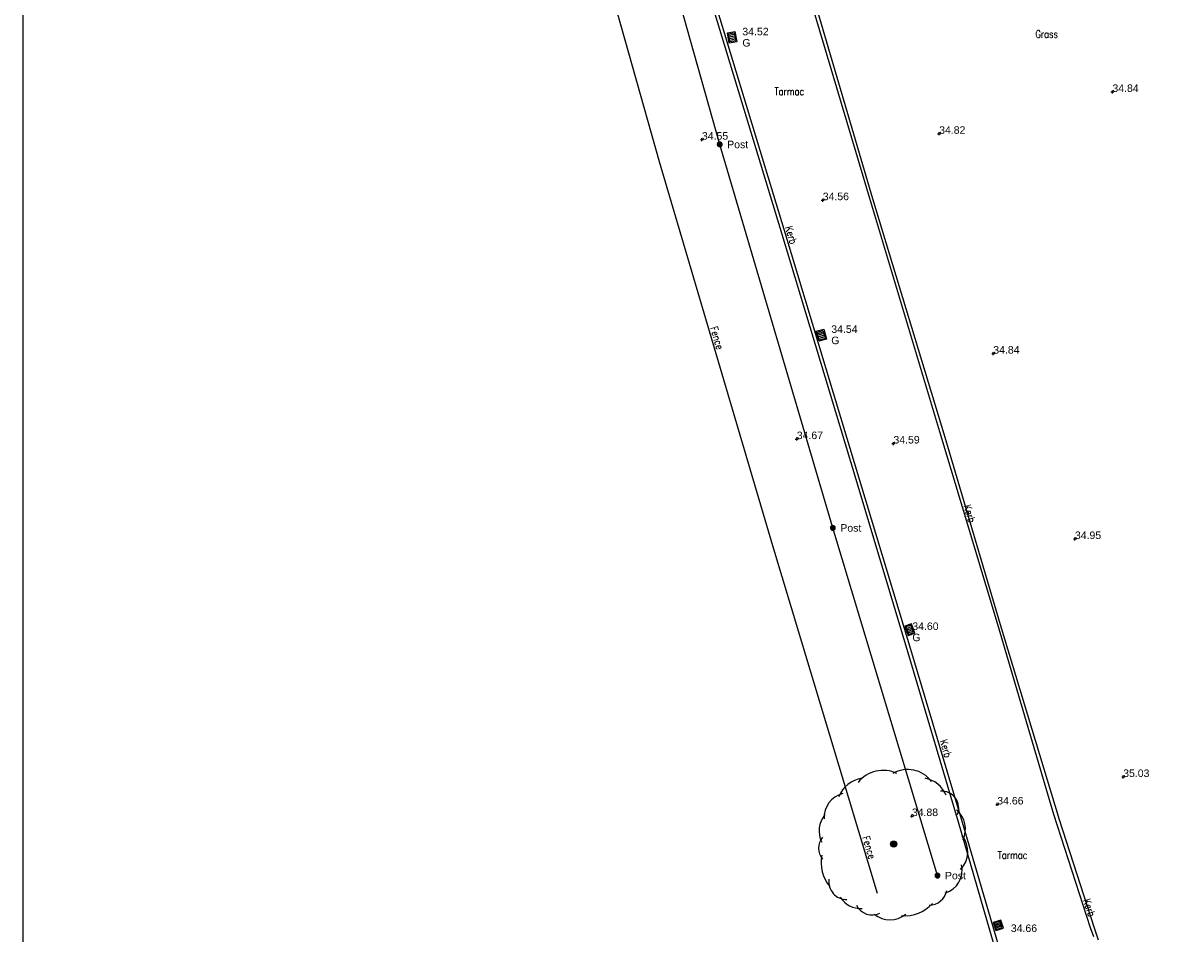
# Model space of a CAD drawing. Extents: x 708194 to 708420, y 776576 to 776889.
# Tile 2 of 31: x 708194 to 708240, y 776612 to 776648. Entities that reach past the tile are written whole.
import ezdxf
from ezdxf.enums import TextEntityAlignment as Align

# ---------------------------------------------------------------- set-up
doc = ezdxf.new("R2010")
doc.units = 0
doc.header["$LTSCALE"] = 0.15
doc.header["$MEASUREMENT"] = 0
doc.layers.get('0').update_dxf_attribs({"linetype": 'CONTINUOUS'})
for name, color, linetype in [('Fence', 32, 'CONTINUOUS'), ('Ground Levels', 3, 'CONTINUOUS'), ('Gulley', 4, 'CONTINUOUS'), ('Kerb', 30, 'CONTINUOUS'), ('Levels', 7, 'CONTINUOUS'), ('Street Furniture', 1, 'CONTINUOUS'), ('Text', 2, 'CONTINUOUS'), ('TITLE', 7, 'CONTINUOUS'), ('Top of Kerb Line', 2, 'CONTINUOUS'), ('Trees', 3, 'CONTINUOUS')]:
    doc.layers.add(name, color=color, linetype=linetype)
doc.styles.add('Default', font='arial.ttf')
doc.styles.get("Standard").update_dxf_attribs({"font": 'ROMANS.SHX', "width": 0.8, "height": 0.3})

# ---------------------------------------------------------------- blocks, each defined once
blk = doc.blocks.new('PT_PLUS')
at = {"color": 0, "linetype": 'Continuous', "flags": 128}
for points in [[(-0.5, 0), (0.5, 0)], [(0, -0.5), (0, 0.5)]]:
    blk.add_lwpolyline(points, dxfattribs=at)
blk = doc.blocks.new('RS')
at = {"color": 8, "linetype": 'Continuous', "flags": 128}
for points in [[(-0.083713, 0.044426), (-0.083713, -0.044426)], [(-0.073184, -0.060215), (-0.073184, 0.060215)], [(-0.062653, 0.071107), (-0.062654, -0.071107)], [(-0.052123, -0.07915), (-0.052123, 0.07915)], [(-0.041594, 0.085156), (-0.041594, -0.085156)], [(-0.031064, -0.089536), (-0.031064, 0.089536)], [(-0.020533, 0.09252), (-0.020533, -0.09252)], [(-0.010004, -0.09477), (-0.010004, 0.09477)], [(0.000526, 0.09477), (0.000526, -0.09477)], [(0.011056, -0.09477), (0.011056, 0.09477)], [(0.021587, 0.09228), (0.021587, -0.09228)], [(0.032116, -0.089164), (0.032116, 0.089164)], [(0.042646, 0.084634), (0.042646, -0.084634)], [(0.053177, -0.078447), (0.053177, 0.078447)], [(0.063706, 0.070165), (0.063706, -0.070165)], [(0.074236, -0.058912), (0.074236, 0.058912)], [(0.084767, 0.04212), (0.084767, -0.042382)]]:
    blk.add_lwpolyline(points, dxfattribs=at)
at = {"color": 8, "linetype": 'Continuous'}
blk.add_arc((0, 0), 0.094771, 90.318307, 449.681693, dxfattribs=at)
blk = doc.blocks.new('TREE6')
at = {"color": 44, "linetype": 'Continuous', "flags": 128}
for points in [[(-0.09106, 0.081355), (-0.09106, -0.081355)], [(-0.065043, -0.103344), (-0.065043, 0.103344)], [(-0.039026, 0.115704), (-0.039026, -0.115704)], [(-0.013009, -0.121414), (-0.013009, 0.121414)], [(0.013009, 0.121414), (0.013009, -0.121414)], [(0.039026, -0.115704), (0.039026, 0.115704)], [(0.065043, 0.103344), (0.065043, -0.103344)], [(0.09106, -0.081355), (0.09106, 0.081355)]]:
    blk.add_lwpolyline(points, dxfattribs=at)
at = {"color": 44, "linetype": 'Continuous'}
blk.add_circle((0, 0), 0.122109, dxfattribs=at)
at = {"color": 3, "linetype": 'Continuous'}
for centre, radius, start, end in [((-0.423387, 1.657981), 1.285388, 64.735942, 141.078875), ((0.558246, 1.79529), 1.184969, 36.358776, 120.104647), ((-1.101074, 1.462901), 1.175025, 97.87745, 158.95866), ((1.081004, 1.554087), 1.086679, 21.327575, 80.817338), ((-1.8021, 1.064617), 0.977716, 103.867301, 182.986637), ((1.924463, 1.438804), 0.674241, -23.033508, 94.852954), ((-1.98461, 0.529325), 0.998471, 139.709963, 206.870364), ((1.862356, 0.603188), 1.004365, -25.245246, 49.646184), ((-2.336483, -0.163932), 0.668043, 139.308665, 220.691335), ((1.943027, -0.305036), 1.021736, -44.321793, 38.869171), ((-1.392782, -0.72854), 1.510666, 168.91805, 219.84474), ((1.78374, -1.047139), 0.948818, -73.009177, 13.519414), ((-1.884335, -1.505162), 0.707546, 171.949072, 270.746483), ((-1.332846, -1.638115), 0.932118, -149.167056, -85.648095), ((1.408693, -1.705752), 0.732773, -89.449267, -11.971919), ((-0.858825, -2.131992), 0.699823, -154.025606, -64.025606), ((0.451938, -1.400325), 1.463659, -95.219623, -41.698425), ((-0.149033, -2.058248), 0.967595, -130.556891, -49.443109)]:
    blk.add_arc(centre, radius, start, end, dxfattribs=at)
blk = doc.blocks.new('GULLY1')
at = {"color": 4, "linetype": 'Continuous', "flags": 128}
for points in [[(0.467377, 0.422146), (0, 0.422146)], [(0, 0.422146), (0, 0)], [(0, 0), (0.467377, 0)], [(0.420528, 0.375297), (0.046848, 0.375297)], [(0.046848, 0.375297), (0.046848, 0.046848)], [(0.046848, 0.046848), (0.420528, 0.046848)], [(0.124528, 0.046848), (0.124528, 0.375297)], [(0.198528, 0.046848), (0.198528, 0.375297)], [(0.272528, 0.046848), (0.272528, 0.375297)], [(0.346528, 0.046848), (0.346528, 0.375297)], [(0.420528, 0.046848), (0.420528, 0.375297)], [(0.467377, 0), (0.467377, 0.422146)]]:
    blk.add_lwpolyline(points, dxfattribs=at)
blk = doc.blocks.new('a0-200')
at = {"layer": 'TITLE'}
blk.add_lwpolyline([(0, 0), (0, 156.6), (226.2, 156.6), (226.2, 0), (0, 0)], dxfattribs=at)

msp = doc.modelspace()

# ---------------------------------------------------------------- linework, layer by layer
msp.add_lwpolyline([(708230.766, 776614.134), (708226.587, 776628.022), (708222.065, 776643.338), (708216.844, 776661.859), (708214.177, 776670.581), (708209.082, 776685.979), (708206.414, 776694.099)])
at = {"layer": 'Fence'}
msp.add_lwpolyline([(708228.372, 776613.414), (708224.191, 776627.308), (708219.663, 776642.645), (708214.445, 776661.154), (708211.795, 776669.823), (708206.708, 776685.196), (708204.039, 776693.319), (708200.351, 776704.697), (708198.335, 776705.725), (708197.368, 776708.711)], dxfattribs=at)
at = {"layer": 'Kerb', "flags": 128}
for points in [[(708225.6, 776649.421), (708228.045, 776641.197), (708230.847, 776631.879), (708233.154, 776624.213), (708235.402, 776616.588), (708236.873, 776612.062), (708236.996, 776611.7)], [(708233.803, 776609.312), (708231.771, 776616.252), (708229.664, 776623.298), (708227.449, 776630.624), (708224.638, 776639.94), (708221.863, 776649.106)]]:
    msp.add_lwpolyline(points, dxfattribs=at)
at = {"layer": 'Top of Kerb Line', "flags": 128}
for points in [[(708233.638, 776609.291), (708231.612, 776616.27), (708229.522, 776623.292), (708227.306, 776630.664), (708224.477, 776640.014), (708221.703, 776649.171)], [(708225.789, 776649.303), (708228.176, 776641.173), (708231.063, 776631.642), (708233.276, 776624.158), (708235.634, 776616.369), (708237.021, 776612.043), (708237.187, 776611.572)]]:
    msp.add_lwpolyline(points, dxfattribs=at)

# ---------------------------------------------------------------- block references
at = {"layer": 'Ground Levels', "xscale": 0.12, "yscale": 0.12, "zscale": 0.12}
for p in [(708237.757, 776645.434), (708230.834, 776643.764), (708221.356, 776643.53), (708232.996, 776634.984), (708225.146, 776631.569), (708236.259, 776627.579), (708238.187, 776618.074), (708229.744, 776616.512)]:
    msp.add_blockref('PT_PLUS', p, dxfattribs=at)
at = {"layer": 'Gulley'}
for p, xscale, yscale, rotation in [((708222.671, 776647.847), -0.8883209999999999, 0.7225, 100.388858), ((708226.224, 776635.962), -0.8889790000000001, 0.76956, 105.533552), ((708229.462, 776624.096), 0.84996, 0.662262, 289.212672), ((708233.399, 776612.033), 0.725054, 0.755184, 107.525568)]:
    msp.add_blockref('GULLY1', p, dxfattribs=dict(at, xscale=xscale, yscale=yscale, rotation=rotation))
at = {"layer": 'Levels', "xscale": 0.12, "yscale": 0.12, "zscale": 0.12}
for p in [(708226.183, 776641.112), (708229.008, 776631.393), (708233.157, 776616.975)]:
    msp.add_blockref('PT_PLUS', p, dxfattribs=at)
at = {"layer": 'Street Furniture'}
for p in [(708222.065, 776643.338), (708226.587, 776628.022), (708230.766, 776614.134)]:
    msp.add_blockref('RS', p, dxfattribs=at)
at = {"layer": 'Text'}
msp.add_blockref('a0-200', (708194.236, 776575.626), dxfattribs=at)
at = {"layer": 'Trees'}
msp.add_blockref('TREE6', (708229.017, 776615.393), dxfattribs=at)

# ---------------------------------------------------------------- texts
at = {"layer": 'Ground Levels', "style": 'Default'}
for s, p in [('34.84', (708237.757, 776645.434)), ('34.55', (708221.356, 776643.53)), ('34.82', (708230.834, 776643.764)), ('34.84', (708232.996, 776634.984)), ('34.67', (708225.146, 776631.569)), ('34.95', (708236.259, 776627.579)), ('35.03', (708238.187, 776618.074)), ('34.88', (708229.744, 776616.512))]:
    msp.add_text(s, height=0.3, dxfattribs=at).set_placement(p)
at = {"layer": 'Gulley', "style": 'Default'}
for s, p in [('34.52', (708222.971, 776647.847)), ('G', (708222.971, 776647.397)), ('34.54', (708226.524, 776635.962)), ('G', (708226.524, 776635.512)), ('34.60', (708229.762, 776624.096)), ('G', (708229.762, 776623.646)), ('34.66', (708233.699, 776612.033))]:
    msp.add_text(s, height=0.3, dxfattribs=at).set_placement(p, align=Align.MIDDLE_LEFT)
at = {"layer": 'Levels', "style": 'Default'}
for s, p in [('34.56', (708226.183, 776641.112)), ('34.59', (708229.008, 776631.393)), ('34.66', (708233.157, 776616.975))]:
    msp.add_text(s, height=0.3, dxfattribs=at).set_placement(p)
at = {"layer": 'Street Furniture', "style": 'Default'}
for p in [(708222.365, 776643.338), (708226.887, 776628.022), (708231.066, 776614.134)]:
    msp.add_text('Post', height=0.3, dxfattribs=at).set_placement(p, align=Align.MIDDLE_LEFT)
at = {"layer": 'Text', "width": 0.8}
for s, p in [('Grass', (708234.68, 776647.597)), ('Tarmac ', (708224.256, 776645.308)), ('Tarmac ', (708233.175, 776614.803))]:
    msp.add_text(s, height=0.3, dxfattribs=at).set_placement(p)
for s, rotation, p in [('Kerb', 286.7906, (708224.674, 776640.028)), ('Fence', 286.4491, (708221.683, 776636.016)), ('Kerb', 286.7486, (708231.807, 776628.898)), ('Kerb', 286.3198, (708230.858, 776619.521)), ('Fence', 286.7469, (708227.758, 776615.663)), ('Kerb', 288.0047, (708236.582, 776613.153))]:
    msp.add_text(s, height=0.3, rotation=rotation, dxfattribs=at).set_placement(p)

doc.saveas('drawing.dxf')
